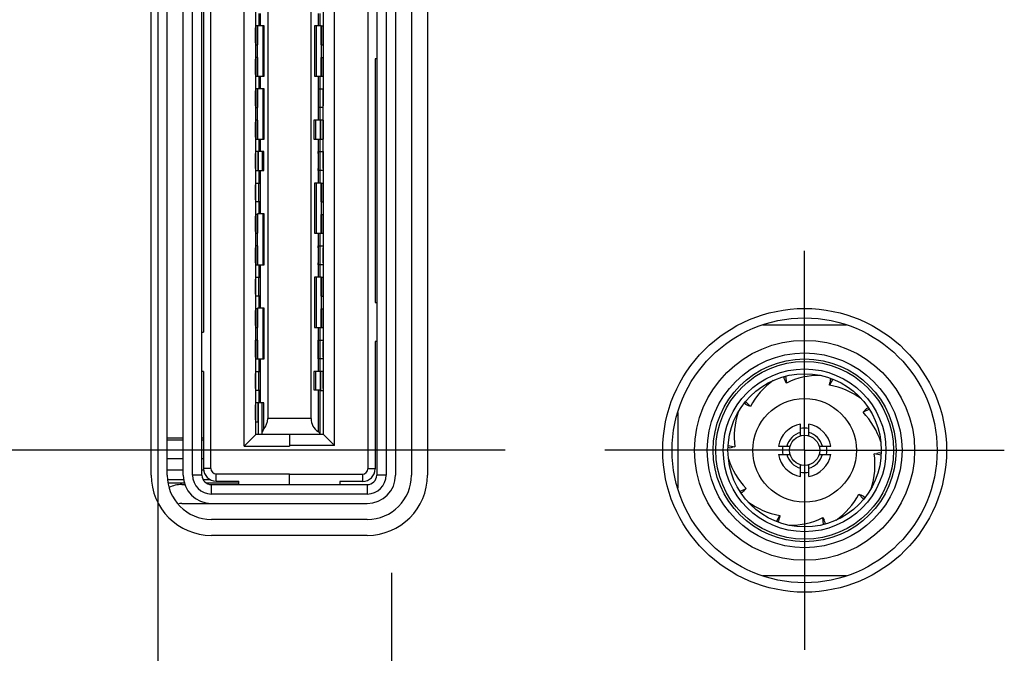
# Model space of a CAD drawing. Header units: inches. Extents: x 0.2 to 16.8, y 0.2 to 10.8.
# Tile 5 of 42: x 4.836 to 5.452, y 5.213 to 5.61. Entities that reach past the tile are written whole.
import ezdxf

# ---------------------------------------------------------------- set-up
doc = ezdxf.new("R2010")
doc.units = ezdxf.units.IN
doc.header["$LTSCALE"] = 0.935
doc.header["$MEASUREMENT"] = 0
doc.linetypes.add('CENTER', pattern=[0.6, 0.375, -0.075, 0.075, -0.075])
doc.layers.get('0').update_dxf_attribs({"linetype": 'CONTINUOUS'})
doc.layers.add('02___PRT_ALL_AXES', color=7, linetype='CONTINUOUS')
doc.layers.add('DIMENSIONS', color=7, linetype='CONTINUOUS')
doc.styles.get("Standard").update_dxf_attribs({"font": 'txt', "width": 0.8})
doc.dimstyles.new('DIMSTYLE_1', dxfattribs={"dimtxt": 0.125, "dimasz": 0.18, "dimexe": 0.125, "dimexo": 0.0625, "dimgap": 0.03125, "dimtad": 0, "dimtih": 1, "dimtoh": 1, "dimzin": 4, "dimdsep": 46, "dimtxsty": 'STANDARD', "dimblk": '_FILLED', "dimblk1": '_FILLED', "dimblk2": '_FILLED', "dimcen": 0.09, "dimadec": 0, "dimazin": 0, "dimtp": 0.01, "dimtm": 0.01, "dimtfac": 1, "dimtofl": 0, "dimtmove": 0, "dimatfit": 3, "dimldrblk": '_FILLED', "dimfxl": 1, "dimtolj": 1, "dimtzin": 4, "dimarcsym": 0})

# ---------------------------------------------------------------- blocks, each defined once
blk = doc.blocks.new('*D3')
at = {"layer": 'DIMENSIONS', "color": 2, "linetype": 'CONTINUOUS'}
blk.add_line((4.88104, 6.00596), (4.32496, 6.00596), dxfattribs=at)
at = {"layer": 'DIMENSIONS', "color": 2, "linetype": 'CONTINUOUS', "insert": (4.26246, 6.06846), "char_height": 0.125, "width": 1.125, "attachment_point": 3, "line_spacing_factor": 0.9}
blk.add_mtext('2.36{\\Ftxt.shx;\\W1.000000;\\H0.125000; }[59.8]', dxfattribs=at)
blk = doc.blocks.new('_FILLED')
at = {"color": 0, "linetype": 'BYBLOCK'}
blk.add_solid([(0, 0), (-1, 0.1736), (-1, -0.1736)], dxfattribs=at)
blk = doc.blocks.new('*D7')
at = {"layer": 'DIMENSIONS', "color": 2, "linetype": 'CONTINUOUS'}
blk.add_line((5.14076, 7.41995), (4.32496, 7.41995), dxfattribs=at)
at = {"layer": 'DIMENSIONS', "color": 2, "linetype": 'CONTINUOUS', "insert": (4.26246, 7.48245), "char_height": 0.125, "width": 1.125, "attachment_point": 3, "line_spacing_factor": 0.9}
blk.add_mtext('3.77{\\Ftxt.shx;\\W1.000000;\\H0.125000; }[95.7]', dxfattribs=at)
blk = doc.blocks.new('*D8')
at = {"layer": 'DIMENSIONS', "color": 2, "linetype": 'CONTINUOUS'}
blk.add_line((4.86886, 8.47135), (4.32496, 8.47135), dxfattribs=at)
at = {"layer": 'DIMENSIONS', "color": 2, "linetype": 'CONTINUOUS', "insert": (4.26246, 8.53385), "char_height": 0.125, "width": 1.525, "attachment_point": 3, "line_spacing_factor": 0.9}
blk.add_mtext('2X 4.82{\\Ftxt.shx;\\W1.000000;\\H0.125000; }[122.5]', dxfattribs=at)
blk = doc.blocks.new('*D10')
at = {"layer": 'DIMENSIONS', "color": 2, "linetype": 'CONTINUOUS'}
blk.add_line((5.13968, 6.84034), (4.32496, 6.84034), dxfattribs=at)
at = {"layer": 'DIMENSIONS', "color": 2, "linetype": 'CONTINUOUS', "insert": (4.26246, 6.90284), "char_height": 0.125, "width": 0.925, "attachment_point": 3, "line_spacing_factor": 0.9}
blk.add_mtext('3.19{\\Ftxt.shx;\\W1.000000;\\H0.125000; }[81]', dxfattribs=at)
blk = doc.blocks.new('*D11')
at = {"layer": 'DIMENSIONS', "color": 2, "linetype": 'CONTINUOUS'}
blk.add_line((5.13968, 6.34034), (4.32496, 6.34034), dxfattribs=at)
at = {"layer": 'DIMENSIONS', "color": 2, "linetype": 'CONTINUOUS', "insert": (4.26246, 6.40284), "char_height": 0.125, "width": 1.125, "attachment_point": 3, "line_spacing_factor": 0.9}
blk.add_mtext('2.69{\\Ftxt.shx;\\W1.000000;\\H0.125000; }[68.3]', dxfattribs=at)
blk = doc.blocks.new('*D12')
at = {"layer": 'DIMENSIONS', "color": 2, "linetype": 'CONTINUOUS'}
blk.add_line((5.13968, 5.84034), (4.32496, 5.84034), dxfattribs=at)
at = {"layer": 'DIMENSIONS', "color": 2, "linetype": 'CONTINUOUS', "insert": (4.26246, 5.90284), "char_height": 0.125, "width": 1.125, "attachment_point": 3, "line_spacing_factor": 0.9}
blk.add_mtext('2.19{\\Ftxt.shx;\\W1.000000;\\H0.125000; }[55.6]', dxfattribs=at)
blk = doc.blocks.new('*D13')
at = {"layer": 'DIMENSIONS', "color": 2, "linetype": 'CONTINUOUS'}
blk.add_line((5.13968, 5.34034), (4.32496, 5.34034), dxfattribs=at)
at = {"layer": 'DIMENSIONS', "color": 2, "linetype": 'CONTINUOUS', "insert": (4.26246, 5.40284), "char_height": 0.125, "width": 1.125, "attachment_point": 3, "line_spacing_factor": 0.9}
blk.add_mtext('1.69{\\Ftxt.shx;\\W1.000000;\\H0.125000; }[42.9]', dxfattribs=at)
blk = doc.blocks.new('*D25')
at = {"layer": 'DIMENSIONS', "color": 2, "linetype": 'CONTINUOUS'}
blk.add_line((4.92216, 5.98324), (4.92216, 3.01794), dxfattribs=at)
at = {"layer": 'DIMENSIONS', "color": 2, "linetype": 'CONTINUOUS', "insert": (4.85966, 2.95544), "char_height": 0.125, "width": 1.225, "attachment_point": 3, "rotation": 90, "line_spacing_factor": 0.9}
blk.add_mtext('3X .13{\\Ftxt.shx;\\W1.000000;\\H0.125000; }[3.4]', dxfattribs=at)

msp = doc.modelspace()

# ---------------------------------------------------------------- linework, layer by layer
at = {"color": 7, "linetype": 'CONTINUOUS'}
for p, q in [((5.05919, 5.8169), (5.05919, 5.32478)), ((5.0651, 5.8169), (5.0651, 5.32478)), ((5.071, 5.8169), (5.071, 5.32478)), ((5.081, 5.8169), (5.081, 5.32478)), ((5.091, 5.8169), (5.091, 5.32478)), ((5.05366, 5.81277), (5.05366, 5.32871)), ((5.03281, 5.3433), (5.03281, 5.79839)), ((5.01808, 5.36021), (5.01808, 5.78147)), ((4.91793, 5.32478), (4.91793, 5.77509)), ((4.92793, 5.32478), (4.92793, 5.77509)), ((4.93793, 5.32478), (4.93793, 5.77509)), ((4.94384, 5.32478), (4.94384, 5.77509)), ((4.94974, 5.32478), (4.94974, 5.77509)), ((4.97616, 5.34289), (4.97616, 5.7793)), ((4.95528, 5.32891), (4.95528, 5.76692)), ((4.99089, 5.76178), (4.99089, 5.36021)), ((4.95073, 5.70352), (4.95073, 5.4143)), ((4.98324, 5.61533), (4.98324, 5.60509)), ((5.02571, 5.61533), (5.02571, 5.60509)), ((4.98321, 5.60509), (4.98321, 5.59564)), ((4.98453, 5.59446), (4.98453, 5.60627)), ((4.98462, 5.57478), (4.98462, 5.60627)), ((4.98879, 5.60627), (4.98462, 5.60627)), ((4.98793, 5.60627), (4.98793, 5.57478)), ((4.98879, 5.57478), (4.98879, 5.60627)), ((5.02432, 5.60627), (5.02022, 5.60627)), ((5.0214, 5.57478), (5.0214, 5.60627)), ((5.02432, 5.60627), (5.02432, 5.57478)), ((5.0244, 5.60627), (5.0244, 5.59446)), ((5.02573, 5.59564), (5.02573, 5.60509)), ((4.98324, 5.59564), (4.98324, 5.58541)), ((5.02571, 5.59564), (5.02571, 5.58541)), ((4.98321, 5.58541), (4.98321, 5.57596)), ((4.98453, 5.57478), (4.98453, 5.58659)), ((5.0244, 5.58659), (5.0244, 5.57478)), ((5.02573, 5.57596), (5.02573, 5.58541)), ((5.05821, 5.5856), (5.05821, 5.43304)), ((5.05919, 5.5856), (5.05821, 5.5856)), ((4.98324, 5.57596), (4.98324, 5.56572)), ((4.98462, 5.57478), (4.98879, 5.57478)), ((5.02022, 5.57478), (5.02432, 5.57478)), ((5.02571, 5.57596), (5.02571, 5.56572)), ((4.98321, 5.56572), (4.98321, 5.55627)), ((4.98453, 5.55509), (4.98453, 5.5669)), ((4.98462, 5.53541), (4.98462, 5.5669)), ((4.98879, 5.5669), (4.98462, 5.5669)), ((4.98793, 5.5669), (4.98793, 5.53541)), ((4.98879, 5.53541), (4.98879, 5.5669)), ((5.02258, 5.5669), (5.02254, 5.56572)), ((5.02254, 5.56572), (5.02254, 5.55627)), ((5.02258, 5.5669), (5.02369, 5.5669)), ((5.02573, 5.55627), (5.02573, 5.56572)), ((4.98324, 5.55627), (4.98324, 5.54604)), ((5.02254, 5.55627), (5.02258, 5.55509)), ((5.02369, 5.55509), (5.02258, 5.55509)), ((5.0257, 5.54604), (5.0257, 5.55627)), ((4.98321, 5.54604), (4.98321, 5.53659)), ((4.98453, 5.53541), (4.98453, 5.54722)), ((5.02395, 5.54722), (5.01983, 5.54722)), ((5.02101, 5.53541), (5.02101, 5.54722)), ((5.02395, 5.53541), (5.02395, 5.54722)), ((5.02406, 5.54722), (5.02406, 5.53541)), ((5.02573, 5.53659), (5.02573, 5.54604)), ((4.98324, 5.53659), (4.98324, 5.52635)), ((4.98462, 5.53541), (4.98879, 5.53541)), ((5.01983, 5.53541), (5.02395, 5.53541)), ((5.0257, 5.52635), (5.0257, 5.53659)), ((4.98488, 5.51572), (4.98488, 5.52753)), ((4.98499, 5.52753), (4.98499, 5.51572)), ((4.9884, 5.52753), (4.98499, 5.52753)), ((4.98754, 5.52753), (4.98754, 5.51572)), ((4.9884, 5.51572), (4.9884, 5.52753)), ((5.02254, 5.52635), (5.02254, 5.52753)), ((5.02258, 5.52753), (5.02369, 5.52753)), ((4.98321, 5.52635), (4.98321, 5.5169)), ((5.02254, 5.52635), (5.02254, 5.5169)), ((5.02573, 5.5169), (5.02573, 5.52635)), ((4.98324, 5.5169), (4.98324, 5.50667)), ((4.98499, 5.51572), (4.9884, 5.51572)), ((5.02254, 5.51572), (5.02254, 5.5169)), ((5.02369, 5.51572), (5.02258, 5.51572)), ((5.02571, 5.5169), (5.02571, 5.50667)), ((4.98321, 5.50667), (4.98321, 5.49722)), ((4.98524, 5.50785), (4.98643, 5.50785)), ((4.98643, 5.49604), (4.98643, 5.50785)), ((5.02432, 5.50785), (5.02022, 5.50785)), ((5.0214, 5.47635), (5.0214, 5.50785)), ((5.02432, 5.50785), (5.02432, 5.47635)), ((5.0244, 5.50785), (5.0244, 5.49604)), ((5.02573, 5.49722), (5.02573, 5.50667)), ((4.98324, 5.49722), (4.98324, 5.48698)), ((5.02571, 5.49722), (5.02571, 5.48698)), ((4.98643, 5.49604), (4.98524, 5.49604)), ((4.98321, 5.48698), (4.98321, 5.47753)), ((4.98453, 5.47635), (4.98453, 5.48816)), ((4.98462, 5.45667), (4.98462, 5.48856)), ((4.98879, 5.48856), (4.98462, 5.48856)), ((4.98793, 5.48856), (4.98793, 5.45667)), ((4.98879, 5.45667), (4.98879, 5.48856)), ((5.0244, 5.48816), (5.0244, 5.47635)), ((5.02573, 5.47753), (5.02573, 5.48698)), ((4.98324, 5.47753), (4.98324, 5.4673)), ((5.02022, 5.47635), (5.02432, 5.47635)), ((5.02571, 5.47753), (5.02571, 5.4673)), ((4.98321, 5.4673), (4.98321, 5.45785)), ((4.98453, 5.45667), (4.98453, 5.46848)), ((5.02254, 5.4673), (5.02254, 5.46848)), ((5.02254, 5.4673), (5.02254, 5.45785)), ((5.02258, 5.46848), (5.02369, 5.46848)), ((5.02573, 5.45785), (5.02573, 5.4673)), ((4.98324, 5.45785), (4.98324, 5.44761)), ((4.98462, 5.45667), (4.98879, 5.45667)), ((5.02254, 5.45667), (5.02254, 5.45785)), ((5.02369, 5.45667), (5.02258, 5.45667)), ((5.02571, 5.45785), (5.02571, 5.44761)), ((4.98321, 5.44761), (4.98321, 5.43816)), ((4.98524, 5.44879), (4.98643, 5.44879)), ((4.98643, 5.43698), (4.98643, 5.44879)), ((5.02432, 5.44879), (5.02022, 5.44879)), ((5.0214, 5.4173), (5.0214, 5.44879)), ((5.02432, 5.44879), (5.02432, 5.4173)), ((5.0244, 5.44879), (5.0244, 5.43698)), ((5.02573, 5.43816), (5.02573, 5.44761)), ((4.98324, 5.43816), (4.98324, 5.42793)), ((4.98643, 5.43698), (4.98524, 5.43698)), ((5.02571, 5.43816), (5.02571, 5.42793)), ((4.98453, 5.4173), (4.98453, 5.42911)), ((4.98462, 5.39761), (4.98462, 5.4295)), ((4.98879, 5.4295), (4.98462, 5.4295)), ((4.98793, 5.4295), (4.98793, 5.39761)), ((4.98879, 5.39761), (4.98879, 5.4295)), ((5.0244, 5.42911), (5.0244, 5.4173)), ((5.05821, 5.43304), (5.05919, 5.43304)), ((4.98321, 5.42793), (4.98321, 5.41848)), ((5.02573, 5.41848), (5.02573, 5.42793)), ((4.98324, 5.41848), (4.98324, 5.40824)), ((5.02022, 5.4173), (5.02432, 5.4173)), ((5.02571, 5.41848), (5.02571, 5.40824)), ((5.30111, 5.41908), (5.35344, 5.41908)), ((4.94974, 5.4143), (4.95073, 5.4143)), ((4.98321, 5.40824), (4.98321, 5.39879)), ((4.98453, 5.39761), (4.98453, 5.40942)), ((5.02258, 5.39761), (5.02258, 5.40942)), ((5.02258, 5.40942), (5.02369, 5.40942)), ((5.02573, 5.39879), (5.02573, 5.40824)), ((5.05919, 5.40844), (5.05821, 5.40844)), ((5.05821, 5.40844), (5.05821, 5.32871)), ((4.98324, 5.39879), (4.98324, 5.38856)), ((4.98462, 5.39761), (4.98879, 5.39761)), ((5.02369, 5.39761), (5.02258, 5.39761)), ((5.02571, 5.39879), (5.02571, 5.38856)), ((4.95073, 5.38969), (4.94974, 5.38969)), ((4.95073, 5.38969), (4.95073, 5.32891)), ((4.98321, 5.38856), (4.98321, 5.37911)), ((4.98524, 5.38974), (4.98643, 5.38974)), ((4.98643, 5.37793), (4.98643, 5.38974)), ((5.02395, 5.38974), (5.01983, 5.38974)), ((5.02101, 5.37832), (5.02101, 5.38974)), ((5.02395, 5.37832), (5.02395, 5.38974)), ((5.02406, 5.38974), (5.02406, 5.37793)), ((5.02573, 5.37911), (5.02573, 5.38856)), ((5.31436, 5.38658), (5.31434, 5.38548)), ((5.31537, 5.38687), (5.31589, 5.38253)), ((5.34401, 5.38536), (5.34335, 5.38446)), ((4.98324, 5.37911), (4.98324, 5.36887)), ((5.02571, 5.37911), (5.0257, 5.35041)), ((5.31589, 5.38253), (5.31513, 5.38388)), ((5.34499, 5.38497), (5.34287, 5.38117)), ((5.34287, 5.38117), (5.34304, 5.38271)), ((4.98643, 5.37793), (4.98524, 5.37793)), ((5.01983, 5.37832), (5.02395, 5.37832)), ((4.98321, 5.36887), (4.98321, 5.35942)), ((4.98488, 5.35824), (4.98488, 5.37005)), ((4.98499, 5.37005), (4.98499, 5.35037)), ((4.9884, 5.37005), (4.98499, 5.37005)), ((4.98754, 5.35037), (4.98754, 5.37005)), ((4.9884, 5.35371), (4.9884, 5.37005)), ((5.28964, 5.37015), (5.29028, 5.36926)), ((5.29029, 5.37098), (5.29327, 5.36778)), ((5.29327, 5.36778), (5.29186, 5.36843)), ((5.36726, 5.36692), (5.36621, 5.36659)), ((5.24775, 5.36404), (5.24775, 5.31665)), ((5.36785, 5.36605), (5.36389, 5.3642)), ((5.36389, 5.3642), (5.36493, 5.36535)), ((4.98324, 5.35942), (4.98324, 5.35037)), ((5.32472, 5.34944), (5.32472, 5.35668)), ((5.32984, 5.34944), (5.32984, 5.35668)), ((4.93793, 5.34806), (4.92793, 5.34806)), ((4.95073, 5.34806), (4.94974, 5.34806)), ((4.97616, 5.34289), (4.98364, 5.35037)), ((4.98324, 5.35037), (5.0257, 5.35037)), ((5.00447, 5.35037), (5.00447, 5.34289)), ((5.0257, 5.35041), (5.03281, 5.3433)), ((4.92793, 5.34688), (4.93793, 5.34688)), ((4.94974, 5.34688), (4.95073, 5.34688)), ((4.97616, 5.34289), (5.00447, 5.34289)), ((5.03281, 5.3433), (5.00447, 5.3433)), ((5.2793, 5.34234), (5.28035, 5.34199)), ((5.27936, 5.34339), (5.28363, 5.34255)), ((5.28363, 5.34255), (5.28211, 5.34224)), ((5.31094, 5.3429), (5.31818, 5.3429)), ((5.33637, 5.3429), (5.34361, 5.3429)), ((5.31094, 5.33778), (5.31818, 5.33778)), ((5.33637, 5.33778), (5.34361, 5.33778)), ((5.37092, 5.33813), (5.37244, 5.33844)), ((5.37519, 5.33729), (5.37092, 5.33813)), ((5.37526, 5.33834), (5.37421, 5.33869)), ((5.32472, 5.324), (5.32472, 5.33124)), ((5.32984, 5.324), (5.32984, 5.33124)), ((4.9586, 5.32558), (5.00447, 5.32558)), ((5.00447, 5.31887), (5.00447, 5.32558)), ((5.00447, 5.32539), (5.05033, 5.32539)), ((4.92808, 5.32209), (4.93814, 5.32209)), ((4.92837, 5.31998), (4.93861, 5.31998)), ((4.93714, 5.31887), (4.93895, 5.31887)), ((4.9504, 5.32209), (4.95467, 5.32209)), ((4.95223, 5.31998), (4.97274, 5.31998)), ((4.95565, 5.31887), (5.05329, 5.31887)), ((4.9586, 5.32104), (4.97274, 5.32104)), ((4.97274, 5.31887), (4.97274, 5.32104)), ((5.05033, 5.32084), (5.0362, 5.32084)), ((5.0362, 5.32084), (5.0362, 5.31887)), ((5.05329, 5.31297), (4.95565, 5.31297)), ((5.2867, 5.31463), (5.29067, 5.31648)), ((5.28729, 5.31376), (5.28835, 5.31409)), ((5.29067, 5.31648), (5.28962, 5.31533)), ((5.36129, 5.3129), (5.3627, 5.31225)), ((5.36426, 5.3097), (5.36129, 5.3129)), ((5.36491, 5.31053), (5.36428, 5.31143)), ((4.93714, 5.30706), (5.05329, 5.30706)), ((5.30957, 5.29571), (5.31169, 5.29952)), ((5.31169, 5.29952), (5.31151, 5.29798)), ((5.05329, 5.29706), (4.95565, 5.29706)), ((5.31054, 5.29532), (5.31121, 5.29622)), ((5.33866, 5.29815), (5.33943, 5.2968)), ((5.33919, 5.29381), (5.33866, 5.29815)), ((5.3402, 5.2941), (5.34021, 5.2952)), ((5.05329, 5.28706), (4.95565, 5.28706)), ((5.35344, 5.2616), (5.30111, 5.2616))]:
    msp.add_line(p, q, dxfattribs=at)
at = {"color": 9, "linetype": 'CONTINUOUS'}
for p, q in [((4.98526, 5.61415), (4.98526, 5.60627)), ((4.98643, 5.60627), (4.98643, 5.61415)), ((5.0225, 5.61415), (5.0225, 5.60627)), ((5.02368, 5.60627), (5.02368, 5.61415)), ((4.98322, 5.59564), (4.98322, 5.60509)), ((4.98329, 5.60509), (4.98322, 5.60509)), ((4.98331, 5.60627), (4.98329, 5.60509)), ((4.98449, 5.60627), (4.98331, 5.60627)), ((4.98449, 5.60627), (4.98449, 5.59446)), ((5.02022, 5.60627), (5.02022, 5.57478)), ((5.02441, 5.60627), (5.02558, 5.60627)), ((5.02445, 5.59446), (5.02445, 5.60627)), ((5.02564, 5.60509), (5.02562, 5.60627)), ((5.02572, 5.60509), (5.02564, 5.60509)), ((5.02572, 5.60509), (5.02572, 5.59564)), ((4.98322, 5.59564), (4.98329, 5.59564)), ((4.98329, 5.59564), (4.98331, 5.59446)), ((5.02562, 5.59446), (5.02564, 5.59564)), ((5.02564, 5.59564), (5.02572, 5.59564)), ((4.98331, 5.59446), (4.98449, 5.59446)), ((5.02445, 5.59446), (5.02562, 5.59446)), ((4.98322, 5.57596), (4.98322, 5.58541)), ((4.98329, 5.58541), (4.98322, 5.58541)), ((4.98331, 5.58659), (4.98329, 5.58541)), ((4.98449, 5.58659), (4.98331, 5.58659)), ((4.98449, 5.58659), (4.98449, 5.57478)), ((5.02441, 5.58659), (5.02558, 5.58659)), ((5.02445, 5.57478), (5.02445, 5.58659)), ((5.02564, 5.58541), (5.02562, 5.58659)), ((5.02572, 5.58541), (5.02564, 5.58541)), ((5.02572, 5.58541), (5.02572, 5.57596)), ((4.98322, 5.57596), (4.98329, 5.57596)), ((4.98329, 5.57596), (4.98331, 5.57478)), ((4.98331, 5.57478), (4.98449, 5.57478)), ((4.98526, 5.57478), (4.98526, 5.5669)), ((4.98643, 5.5669), (4.98643, 5.57478)), ((5.0225, 5.57478), (5.0225, 5.5669)), ((5.02368, 5.5669), (5.02368, 5.57478)), ((5.02445, 5.57478), (5.02562, 5.57478)), ((5.02562, 5.57478), (5.02564, 5.57596)), ((5.02564, 5.57596), (5.02572, 5.57596)), ((4.98322, 5.55627), (4.98322, 5.56572)), ((4.98329, 5.56572), (4.98322, 5.56572)), ((4.98331, 5.5669), (4.98329, 5.56572)), ((4.98449, 5.5669), (4.98331, 5.5669)), ((4.98449, 5.5669), (4.98449, 5.55509)), ((5.0225, 5.5669), (5.02252, 5.56572)), ((5.02369, 5.55509), (5.02369, 5.5669)), ((5.02369, 5.5669), (5.02558, 5.5669)), ((5.02564, 5.56572), (5.02562, 5.5669)), ((5.02572, 5.56572), (5.02564, 5.56572)), ((5.02572, 5.56572), (5.02572, 5.55627)), ((4.98322, 5.55627), (4.98329, 5.55627)), ((4.98329, 5.55627), (4.98331, 5.55509)), ((4.98331, 5.55509), (4.98449, 5.55509)), ((5.02252, 5.55627), (5.0225, 5.55509)), ((5.0225, 5.55509), (5.0225, 5.54722)), ((5.02368, 5.54722), (5.02368, 5.55509)), ((5.02558, 5.55509), (5.02369, 5.55509)), ((5.02562, 5.55509), (5.02564, 5.55627)), ((5.02564, 5.55627), (5.02572, 5.55627)), ((4.98322, 5.53659), (4.98322, 5.54604)), ((4.98329, 5.54604), (4.98322, 5.54604)), ((4.98331, 5.54722), (4.98329, 5.54604)), ((4.98449, 5.54722), (4.98331, 5.54722)), ((4.98449, 5.54722), (4.98449, 5.53541)), ((5.01983, 5.54722), (5.01983, 5.53541)), ((5.02411, 5.53541), (5.02411, 5.54722)), ((5.02562, 5.54722), (5.02411, 5.54722)), ((5.02558, 5.54722), (5.0256, 5.54604)), ((5.02572, 5.54604), (5.02564, 5.54604)), ((5.02572, 5.54604), (5.02572, 5.53659)), ((4.98322, 5.53659), (4.98329, 5.53659)), ((4.98329, 5.53659), (4.98331, 5.53541)), ((4.98331, 5.53541), (4.98449, 5.53541)), ((4.98526, 5.53541), (4.98526, 5.52753)), ((4.98643, 5.52753), (4.98643, 5.53541)), ((5.0225, 5.53541), (5.0225, 5.52753)), ((5.02368, 5.52753), (5.02368, 5.53541)), ((5.02411, 5.53541), (5.02562, 5.53541)), ((5.0256, 5.53659), (5.02558, 5.53541)), ((5.02564, 5.53659), (5.02572, 5.53659)), ((4.98331, 5.52753), (4.98329, 5.52635)), ((4.98483, 5.52753), (4.98331, 5.52753)), ((4.98483, 5.52753), (4.98483, 5.51572)), ((5.0225, 5.52753), (5.02252, 5.52635)), ((5.02369, 5.51572), (5.02369, 5.52753)), ((5.02369, 5.52753), (5.02558, 5.52753)), ((5.02558, 5.52753), (5.0256, 5.52635)), ((4.98322, 5.5169), (4.98322, 5.52635)), ((4.98329, 5.52635), (4.98322, 5.52635)), ((5.02572, 5.52635), (5.02564, 5.52635)), ((5.02572, 5.52635), (5.02572, 5.5169)), ((4.98322, 5.5169), (4.98329, 5.5169)), ((4.98329, 5.5169), (4.98331, 5.51572)), ((4.98331, 5.51572), (4.98483, 5.51572)), ((4.98526, 5.51572), (4.98526, 5.50785)), ((4.98643, 5.50785), (4.98643, 5.51572)), ((5.02252, 5.5169), (5.0225, 5.51572)), ((5.0225, 5.51572), (5.0225, 5.50785)), ((5.02368, 5.50785), (5.02368, 5.51572)), ((5.02558, 5.51572), (5.02369, 5.51572)), ((5.0256, 5.5169), (5.02558, 5.51572)), ((5.02564, 5.5169), (5.02572, 5.5169)), ((4.98322, 5.49722), (4.98322, 5.50667)), ((4.98329, 5.50667), (4.98322, 5.50667)), ((4.98331, 5.50785), (4.98329, 5.50667)), ((4.98335, 5.50785), (4.98524, 5.50785)), ((4.98524, 5.50785), (4.98524, 5.49604)), ((5.02022, 5.50785), (5.02022, 5.47635)), ((5.02441, 5.50785), (5.02558, 5.50785)), ((5.02445, 5.49604), (5.02445, 5.50785)), ((5.02564, 5.50667), (5.02562, 5.50785)), ((5.02572, 5.50667), (5.02564, 5.50667)), ((5.02572, 5.50667), (5.02572, 5.49722)), ((4.98322, 5.49722), (4.98329, 5.49722)), ((4.98329, 5.49722), (4.98331, 5.49604)), ((5.02562, 5.49604), (5.02564, 5.49722)), ((5.02564, 5.49722), (5.02572, 5.49722)), ((4.98524, 5.49604), (4.98335, 5.49604)), ((4.98526, 5.49604), (4.98526, 5.48856)), ((4.98643, 5.48856), (4.98643, 5.49604)), ((5.02445, 5.49604), (5.02562, 5.49604)), ((4.98322, 5.47753), (4.98322, 5.48698)), ((4.98329, 5.48698), (4.98322, 5.48698)), ((4.98331, 5.48816), (4.98329, 5.48698)), ((4.98449, 5.48816), (4.98331, 5.48816)), ((4.98449, 5.48816), (4.98449, 5.47635)), ((5.02441, 5.48816), (5.02558, 5.48816)), ((5.02445, 5.47635), (5.02445, 5.48816)), ((5.02564, 5.48698), (5.02562, 5.48816)), ((5.02572, 5.48698), (5.02564, 5.48698)), ((5.02572, 5.48698), (5.02572, 5.47753)), ((4.98322, 5.47753), (4.98329, 5.47753)), ((4.98329, 5.47753), (4.98331, 5.47635)), ((4.98331, 5.47635), (4.98449, 5.47635)), ((5.0225, 5.47635), (5.0225, 5.46848)), ((5.02368, 5.46848), (5.02368, 5.47635)), ((5.02445, 5.47635), (5.02562, 5.47635)), ((5.02562, 5.47635), (5.02564, 5.47753)), ((5.02564, 5.47753), (5.02572, 5.47753)), ((4.98322, 5.45785), (4.98322, 5.4673)), ((4.98329, 5.4673), (4.98322, 5.4673)), ((4.98331, 5.46848), (4.98329, 5.4673)), ((4.98449, 5.46848), (4.98331, 5.46848)), ((4.98449, 5.46848), (4.98449, 5.45667)), ((5.0225, 5.46848), (5.02252, 5.4673)), ((5.02369, 5.45667), (5.02369, 5.46848)), ((5.02369, 5.46848), (5.02558, 5.46848)), ((5.02558, 5.46848), (5.0256, 5.4673)), ((5.02572, 5.4673), (5.02564, 5.4673)), ((5.02572, 5.4673), (5.02572, 5.45785)), ((4.98322, 5.45785), (4.98329, 5.45785)), ((4.98329, 5.45785), (4.98331, 5.45667)), ((4.98331, 5.45667), (4.98449, 5.45667)), ((4.98526, 5.45667), (4.98526, 5.44879)), ((4.98643, 5.44879), (4.98643, 5.45667)), ((5.02252, 5.45785), (5.0225, 5.45667)), ((5.0225, 5.45667), (5.0225, 5.44879)), ((5.02368, 5.44879), (5.02368, 5.45667)), ((5.02558, 5.45667), (5.02369, 5.45667)), ((5.0256, 5.45785), (5.02558, 5.45667)), ((5.02564, 5.45785), (5.02572, 5.45785)), ((4.98322, 5.43816), (4.98322, 5.44761)), ((4.98329, 5.44761), (4.98322, 5.44761)), ((4.98331, 5.44879), (4.98329, 5.44761)), ((4.98335, 5.44879), (4.98524, 5.44879)), ((4.98524, 5.44879), (4.98524, 5.43698)), ((5.02022, 5.44879), (5.02022, 5.4173)), ((5.02441, 5.44879), (5.02558, 5.44879)), ((5.02445, 5.43698), (5.02445, 5.44879)), ((5.02564, 5.44761), (5.02562, 5.44879)), ((5.02572, 5.44761), (5.02564, 5.44761)), ((5.02572, 5.44761), (5.02572, 5.43816)), ((4.98322, 5.43816), (4.98329, 5.43816)), ((4.98329, 5.43816), (4.98331, 5.43698)), ((4.98524, 5.43698), (4.98335, 5.43698)), ((4.98526, 5.43698), (4.98526, 5.4295)), ((4.98643, 5.4295), (4.98643, 5.43698)), ((5.02445, 5.43698), (5.02562, 5.43698)), ((5.02562, 5.43698), (5.02564, 5.43816)), ((5.02564, 5.43816), (5.02572, 5.43816)), ((4.98331, 5.42911), (4.98329, 5.42793)), ((4.98449, 5.42911), (4.98331, 5.42911)), ((4.98449, 5.42911), (4.98449, 5.4173)), ((5.02441, 5.42911), (5.02558, 5.42911)), ((5.02445, 5.4173), (5.02445, 5.42911)), ((5.02564, 5.42793), (5.02562, 5.42911)), ((4.98322, 5.41848), (4.98322, 5.42793)), ((4.98329, 5.42793), (4.98322, 5.42793)), ((5.02572, 5.42793), (5.02564, 5.42793)), ((5.02572, 5.42793), (5.02572, 5.41848)), ((4.98322, 5.41848), (4.98329, 5.41848)), ((4.98329, 5.41848), (4.98331, 5.4173)), ((4.98331, 5.4173), (4.98449, 5.4173)), ((5.0225, 5.4173), (5.0225, 5.38974)), ((5.02368, 5.40942), (5.02368, 5.4173)), ((5.02445, 5.4173), (5.02562, 5.4173)), ((5.02562, 5.4173), (5.02564, 5.41848)), ((5.02564, 5.41848), (5.02572, 5.41848)), ((4.98322, 5.39879), (4.98322, 5.40824)), ((4.98329, 5.40824), (4.98322, 5.40824)), ((4.98449, 5.40942), (4.98331, 5.40942)), ((4.98333, 5.40824), (4.98335, 5.40942)), ((4.98449, 5.40942), (4.98449, 5.39761)), ((5.02369, 5.39761), (5.02369, 5.40942)), ((5.02369, 5.40942), (5.02558, 5.40942)), ((5.02558, 5.40942), (5.0256, 5.40824)), ((5.02572, 5.40824), (5.02564, 5.40824)), ((5.02572, 5.40824), (5.02572, 5.39879)), ((4.98322, 5.39879), (4.98329, 5.39879)), ((4.98329, 5.39879), (4.98331, 5.39761)), ((4.98331, 5.39761), (4.98449, 5.39761)), ((4.98526, 5.39761), (4.98526, 5.38974)), ((4.98643, 5.38974), (4.98643, 5.39761)), ((5.02368, 5.38974), (5.02368, 5.39761)), ((5.02558, 5.39761), (5.02369, 5.39761)), ((5.0256, 5.39879), (5.02558, 5.39761)), ((5.02564, 5.39879), (5.02572, 5.39879)), ((4.98322, 5.37911), (4.98322, 5.38856)), ((4.98329, 5.38856), (4.98322, 5.38856)), ((4.98331, 5.38974), (4.98329, 5.38856)), ((4.98335, 5.38974), (4.98524, 5.38974)), ((4.98524, 5.38974), (4.98524, 5.37793)), ((5.01983, 5.38974), (5.01983, 5.37832)), ((5.02411, 5.37793), (5.02411, 5.38974)), ((5.02562, 5.38974), (5.02411, 5.38974)), ((5.02564, 5.38856), (5.02562, 5.38974)), ((5.02572, 5.38856), (5.02564, 5.38856)), ((5.02572, 5.38856), (5.02572, 5.37911)), ((4.98322, 5.37911), (4.98329, 5.37911)), ((4.98329, 5.37911), (4.98331, 5.37793)), ((5.0256, 5.37911), (5.02558, 5.37793)), ((5.02564, 5.37911), (5.02572, 5.37911)), ((4.98524, 5.37793), (4.98335, 5.37793)), ((4.98526, 5.37793), (4.98526, 5.37005)), ((4.98643, 5.37005), (4.98643, 5.37793)), ((5.0225, 5.37832), (5.0225, 5.35205)), ((5.02368, 5.35076), (5.02368, 5.37832)), ((5.02411, 5.37793), (5.02562, 5.37793)), ((4.98322, 5.35942), (4.98322, 5.36887)), ((4.98329, 5.36887), (4.98322, 5.36887)), ((4.98331, 5.37005), (4.98329, 5.36887)), ((4.98483, 5.37005), (4.98331, 5.37005)), ((4.98483, 5.37005), (4.98483, 5.35824)), ((4.98322, 5.35942), (4.98329, 5.35942)), ((4.98329, 5.35942), (4.98331, 5.35824)), ((4.98331, 5.35824), (4.98483, 5.35824)), ((5.01808, 5.36021), (4.99089, 5.36021)), ((4.93793, 5.33499), (4.92793, 5.33499)), ((4.95073, 5.33499), (4.94974, 5.33499)), ((4.92793, 5.32817), (4.93793, 5.32817)), ((4.94974, 5.32478), (4.94384, 5.32478)), ((4.94974, 5.32817), (4.95076, 5.32817)), ((4.95528, 5.32891), (4.95073, 5.32891)), ((4.9586, 5.32104), (4.9586, 5.32558)), ((5.05033, 5.32539), (5.05033, 5.32084)), ((5.05821, 5.32871), (5.05366, 5.32871)), ((5.0651, 5.32478), (5.05919, 5.32478)), ((4.93816, 5.32194), (4.92809, 5.32194)), ((4.95494, 5.32194), (4.95048, 5.32194)), ((4.95565, 5.31297), (4.95565, 5.31887)), ((5.05329, 5.31887), (5.05329, 5.31297))]:
    msp.add_line(p, q, dxfattribs=at)
at = {"color": 7, "linetype": 'CONTINUOUS'}
for radius in [0.0889, 0.083, 0.0689, 0.06101, 0.05728, 0.05571, 0.05098, 0.04803, 0.03248, 0.00945]:
    msp.add_circle((5.32728, 5.34034), radius, dxfattribs=at)
for centre, radius, start, end in [((5.4163, 5.43479), 0.11326, 205.80786, 206.70955), ((5.33686, 5.33931), 0.04803, 89.73334, 115.872), ((5.33563, 5.34514), 0.04803, 125.7467, 151.872), ((5.33442, 5.33388), 0.04803, 53.69457, 79.872), ((5.45484, 5.36442), 0.11328, 169.80796, 170.70945), ((5.34488, 5.47118), 0.11563, 241.82066, 242.70377), ((5.44627, 5.28317), 0.11563, 133.82066, 134.70377), ((5.33121, 5.34913), 0.04803, 161.75139, 187.872), ((5.32926, 5.33091), 0.04803, 17.7728, 43.872), ((5.32728, 5.34034), 0.01654, 98.90299, 171.09701), ((5.32728, 5.34034), 0.01388, 79.37401, 100.62599), ((5.32728, 5.34034), 0.01654, 8.90299, 81.09701), ((5.26462, 5.45654), 0.11563, 277.82066, 278.70377), ((5.32728, 5.34034), 0.01388, 169.37401, 190.62599), ((5.32728, 5.34034), 0.01388, 349.37401, 10.62599), ((5.32728, 5.34034), 0.01654, 188.90299, 261.09701), ((5.32728, 5.34034), 0.01654, 278.90299, 351.09701), ((5.32334, 5.33155), 0.04803, 341.75139, 7.872), ((5.38994, 5.22414), 0.11563, 97.82066, 98.70377), ((5.3253, 5.34977), 0.04803, 197.7728, 223.872), ((4.95565, 5.32478), 0.03772, 180, 270), ((4.95565, 5.32478), 0.02772, 180, 270), ((4.95565, 5.32478), 0.01772, 180, 270), ((4.95565, 5.32478), 0.01181, 180, 270), ((4.95565, 5.32478), 0.00591, 180, 270), ((4.9586, 5.32891), 0.00787, 180, 270), ((4.9586, 5.32891), 0.00333, 180, 270), ((5.05033, 5.32871), 0.00787, 270, 360), ((5.05033, 5.32871), 0.00333, 270, 360), ((5.05329, 5.32478), 0.03772, 270, 360), ((5.05329, 5.32478), 0.02772, 270, 360), ((5.05329, 5.32478), 0.01772, 270, 360), ((5.05329, 5.32478), 0.01181, 270, 360), ((5.05329, 5.32478), 0.00591, 270, 360), ((5.32728, 5.34034), 0.01388, 259.37401, 280.62599), ((4.93714, 5.29919), 0.01969, 90, 114.39011), ((5.20828, 5.39752), 0.11563, 313.82066, 314.70377), ((5.31893, 5.33554), 0.04803, 305.7467, 331.872), ((5.30967, 5.2095), 0.11563, 61.82066, 62.70377), ((4.93714, 5.29919), 0.00787, 90, 108.27618), ((5.32013, 5.3468), 0.04803, 233.69457, 259.872), ((5.19971, 5.31626), 0.11328, 349.80796, 350.70945), ((5.3177, 5.34137), 0.04803, 269.72281, 295.872), ((5.23613, 5.24484), 0.11563, 25.82066, 26.70377)]:
    msp.add_arc(centre, radius, start, end, dxfattribs=at)
at = {"color": 9, "linetype": 'CONTINUOUS'}
for start, end in [(102.95219, 167.04781), (12.95219, 77.04781), (192.95219, 257.04781), (282.95219, 347.04781)]:
    msp.add_arc((5.32728, 5.34034), 0.01142, start, end, dxfattribs=at)
at = {"color": 7, "linetype": 'CONTINUOUS'}
for centre, major_axis, ratio, start_param, end_param in [((4.98088, 5.36021), (0.01002, 0), 0.982697, -0.720941, 0), ((5.0281, 5.36021), (0.01002, 0), 0.982697, -3.141593, -2.163709), ((5.02373, 5.36021), (0, 0.00984), 0.017455, -3.425866, -3.141593)]:
    msp.add_ellipse(centre, major_axis=major_axis, ratio=ratio, start_param=start_param, end_param=end_param, dxfattribs=at)
for points in [[(4.98326, 5.60509), (4.98325, 5.60509), (4.98325, 5.60509), (4.98324, 5.60509)], [(5.02569, 5.60509), (5.02569, 5.60509), (5.02569, 5.60509), (5.02568, 5.60509)], [(4.98324, 5.59564), (4.98325, 5.59564), (4.98325, 5.59564), (4.98326, 5.59564)], [(5.02568, 5.59564), (5.02569, 5.59564), (5.02569, 5.59564), (5.02569, 5.59564)], [(4.98326, 5.58541), (4.98325, 5.58541), (4.98325, 5.58541), (4.98324, 5.58541)], [(5.02569, 5.58541), (5.02569, 5.58541), (5.02569, 5.58541), (5.02568, 5.58541)], [(4.98324, 5.57596), (4.98325, 5.57596), (4.98325, 5.57596), (4.98326, 5.57596)], [(5.02568, 5.57596), (5.02569, 5.57596), (5.02569, 5.57596), (5.02569, 5.57596)], [(4.98326, 5.56572), (4.98325, 5.56572), (4.98325, 5.56572), (4.98324, 5.56572)], [(5.02569, 5.56572), (5.02569, 5.56572), (5.02569, 5.56572), (5.02568, 5.56572)], [(4.98324, 5.55627), (4.98325, 5.55627), (4.98325, 5.55627), (4.98326, 5.55627)], [(5.02568, 5.55627), (5.02569, 5.55627), (5.02569, 5.55627), (5.02569, 5.55627)], [(4.98326, 5.54604), (4.98325, 5.54604), (4.98325, 5.54604), (4.98324, 5.54604)], [(4.98324, 5.53659), (4.98325, 5.53659), (4.98325, 5.53659), (4.98326, 5.53659)], [(4.98326, 5.52635), (4.98325, 5.52635), (4.98325, 5.52635), (4.98324, 5.52635)], [(5.02569, 5.52635), (5.02569, 5.52635), (5.02569, 5.52635), (5.02568, 5.52635)], [(4.98324, 5.5169), (4.98325, 5.5169), (4.98325, 5.5169), (4.98326, 5.5169)], [(5.02568, 5.5169), (5.02569, 5.5169), (5.02569, 5.5169), (5.02569, 5.5169)], [(4.98326, 5.50667), (4.98325, 5.50667), (4.98325, 5.50667), (4.98324, 5.50667)], [(4.98324, 5.49722), (4.98325, 5.49722), (4.98325, 5.49722), (4.98326, 5.49722)], [(4.98326, 5.44761), (4.98325, 5.44761), (4.98325, 5.44761), (4.98324, 5.44761)], [(4.98324, 5.43816), (4.98325, 5.43816), (4.98325, 5.43816), (4.98326, 5.43816)], [(4.98326, 5.42793), (4.98325, 5.42793), (4.98325, 5.42793), (4.98324, 5.42793)], [(4.98324, 5.41848), (4.98325, 5.41848), (4.98325, 5.41848), (4.98326, 5.41848)], [(4.98326, 5.40824), (4.98325, 5.40824), (4.98325, 5.40824), (4.98324, 5.40824)], [(5.02569, 5.40824), (5.02569, 5.40824), (5.02569, 5.40824), (5.02568, 5.40824)], [(4.98324, 5.39879), (4.98325, 5.39879), (4.98325, 5.39879), (4.98326, 5.39879)], [(5.02568, 5.39879), (5.02569, 5.39879), (5.02569, 5.39879), (5.02569, 5.39879)], [(4.98324, 5.37911), (4.98325, 5.37911), (4.98325, 5.37911), (4.98326, 5.37911)], [(4.98326, 5.36887), (4.98325, 5.36887), (4.98325, 5.36887), (4.98324, 5.36887)], [(4.98324, 5.35942), (4.98325, 5.35942), (4.98325, 5.35942), (4.98326, 5.35942)]]:
    msp.add_open_spline(points, degree=3, dxfattribs=at)
for points, knots in [([(4.9884, 5.35371), (4.98834, 5.35362), (4.98822, 5.35344), (4.98805, 5.35317), (4.9879, 5.3529), (4.98778, 5.35264), (4.98767, 5.35239), (4.9876, 5.35215), (4.98755, 5.35192), (4.98754, 5.35177), (4.98754, 5.35169)], [0, 0, 0, 0, 0.149659, 0.293349, 0.430437, 0.560346, 0.68252, 0.796534, 0.902251, 1, 1, 1, 1]), ([(5.02368, 5.35076), (5.02368, 5.35081), (5.02366, 5.35087), (5.02363, 5.35096), (5.02359, 5.35103), (5.02354, 5.3511), (5.02347, 5.35121), (5.02335, 5.35135), (5.02318, 5.35152), (5.02298, 5.3517), (5.02275, 5.35188), (5.02259, 5.35199), (5.0225, 5.35205)], [0, 0, 0, 0, 0.07144, 0.112673, 0.157904, 0.207247, 0.260719, 0.379783, 0.514348, 0.663327, 0.825589, 1, 1, 1, 1])]:
    msp.add_open_spline(points, degree=3, knots=knots, dxfattribs=at)
at = {"layer": '02___PRT_ALL_AXES', "color": 7, "linetype": 'CENTER'}
for p, q in [((5.32728, 5.34034), (5.32728, 5.46544)), ((5.32728, 5.34034), (5.20218, 5.34034)), ((5.32728, 5.34034), (5.45238, 5.34034)), ((5.32728, 5.34034), (5.32728, 5.21524)), ((5.06864, 5.13848), (5.06864, 5.26358))]:
    msp.add_line(p, q, dxfattribs=at)

# ---------------------------------------------------------------- dimensions: what is measured, and where the dimension line sits
at = {"layer": 'DIMENSIONS', "color": 2, "linetype": 'CONTINUOUS'}
for feature_location, offset, dtype, origin, text, picture, middle in [((4.86886, 8.47135), (-0.5439, 0), 0, (4.93136, 3.65044), '2X <>', '*D8', (3.49996, 8.47135)), ((4.92216, 5.98324), (0, -2.9653), 1, (5.05646, 6.04574), '3X <>', '*D25', (4.92216, 2.34294))]:
    dim = msp.add_ordinate_dim(feature_location=feature_location, offset=offset, dtype=dtype, origin=origin, text=text, dimstyle='DIMSTYLE_1', dxfattribs=at)
    dim.commit()
    dim.dimension.update_dxf_attribs({"geometry": picture, "text_midpoint": middle})
for feature_location, offset, origin, picture, middle in [((5.14076, 7.41995), (-0.8158, 0), (5.20326, 3.65044), '*D7', (3.69996, 7.41995)), ((5.13968, 6.84034), (-0.81472, 0), (5.20218, 3.65044), '*D10', (3.79996, 6.84034)), ((5.13968, 6.34034), (-0.81472, 0), (5.20218, 3.65044), '*D11', (3.69996, 6.34034)), ((4.88104, 6.00596), (-0.55608, 0), (4.94354, 3.65044), '*D3', (3.69996, 6.00596)), ((5.13968, 5.84034), (-0.81472, 0), (5.20218, 3.65044), '*D12', (3.69996, 5.84034)), ((5.13968, 5.34034), (-0.81472, 0), (5.20218, 3.65044), '*D13', (3.69996, 5.34034))]:
    dim = msp.add_ordinate_dim(feature_location=feature_location, offset=offset, dtype=0, origin=origin, dimstyle='DIMSTYLE_1', dxfattribs=at)
    dim.commit()
    dim.dimension.update_dxf_attribs({"geometry": picture, "text_midpoint": middle})

doc.saveas('drawing.dxf')
